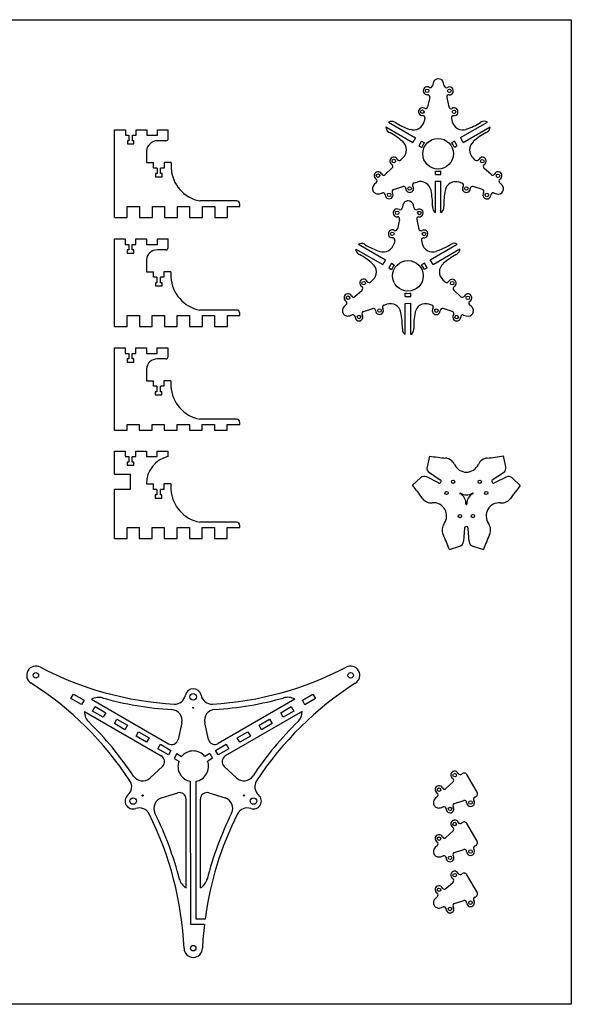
# Model space of a CAD drawing. Header units: millimetres. Extents: x 6592 to 13070, y -1267 to 1772.
# Tile 9 of 9: x 12565 to 13070, y 518 to 1418. Entities that reach past the tile are written whole.
import ezdxf

# ---------------------------------------------------------------- set-up
doc = ezdxf.new("R2010")
doc.units = ezdxf.units.MM
doc.layers.get('0').update_dxf_attribs({"true_color": 0xe7f0ff})

msp = doc.modelspace()

# ---------------------------------------------------------------- linework, layer by layer
at = {"color": 1}
for p, q in [((11870.089, 1418.286), (13070.089, 1418.286)), ((13070.089, 1418.286), (13070.089, 518.286)), ((12940.305, 1019.41), (12938.089, 1009.641)), ((13010.199, 1009.655), (13007.973, 1019.476)), ((12932.189, 999.569), (12924.777, 992.753)), ((12948.715, 994.85), (12937.829, 1000.351)), ((12940.214, 1004.36), (12950.196, 997.78)), ((12997.798, 997.607), (13008.073, 1004.373)), ((13010.425, 1000.19), (12999.837, 995.021)), ((13023.411, 992.583), (13016.06, 999.388)), ((12972.396, 953.475), (12971.59, 941.487)), ((12976.491, 941.425), (12975.695, 953.275)), ((12958.488, 934.081), (12968.065, 937.017)), ((12980.001, 936.942), (12989.619, 933.957)), ((13070.089, 518.286), (11870.089, 518.286))]:
    msp.add_line(p, q, dxfattribs=at)
at = {"color": 6}
for p, q in [((12943.592, 1360.416), (12942.972, 1357.732)), ((12953.857, 1357.686), (12953.259, 1360.376)), ((12940.554, 1347.274), (12938.549, 1338.598)), ((12940.554, 1347.274), (12938.549, 1338.598)), ((12956.187, 1347.209), (12958.12, 1338.517)), ((12902.96, 1324.584), (12927.618, 1310.419)), ((12909.122, 1324.185), (12908.281, 1324.669)), ((12936.132, 1328.141), (12935.484, 1325.338)), ((12936.132, 1328.141), (12935.515, 1325.474)), ((12960.45, 1328.039), (12961.044, 1325.367)), ((12968.632, 1310.487), (12993.25, 1324.759)), ((12987.911, 1324.834), (12987.073, 1324.347)), ((12900.473, 1320.246), (12925.135, 1306.079)), ((12903.079, 1315.616), (12903.92, 1315.133)), ((12971.148, 1306.166), (12995.738, 1320.421)), ((12992.311, 1315.315), (12993.15, 1315.801)), ((12927.618, 1310.419), (12925.135, 1306.079)), ((12933.062, 1307.292), (12930.579, 1302.952)), ((12933.069, 1307.287), (12935.698, 1305.777)), ((12963.173, 1307.377), (12960.554, 1305.851)), ((12965.697, 1303.061), (12963.173, 1307.377)), ((12971.148, 1306.166), (12968.632, 1310.487)), ((12930.579, 1302.952), (12933.207, 1301.442)), ((12965.69, 1303.056), (12963.07, 1301.531)), ((12914.058, 1290.091), (12916.067, 1291.95)), ((12982.239, 1290.004), (12980.132, 1291.963)), ((12982.239, 1290.004), (12980.235, 1291.868)), ((12899.643, 1276.755), (12906.18, 1282.802)), ((12945.699, 1276.897), (12945.692, 1279.928)), ((12950.699, 1276.908), (12950.692, 1279.94)), ((12996.619, 1276.63), (12990.099, 1282.695)), ((12996.619, 1276.63), (12990.099, 1282.695)), ((12891.765, 1269.465), (12889.742, 1267.594)), ((12926.217, 1269.031), (12928.965, 1269.883)), ((12926.217, 1269.031), (12928.832, 1269.842)), ((12945.699, 1276.889), (12950.699, 1276.908)), ((12945.713, 1270.611), (12950.713, 1270.631)), ((12945.766, 1242.18), (12945.713, 1270.611)), ((12950.766, 1242.183), (12950.713, 1270.631)), ((12970.026, 1268.975), (12967.413, 1269.792)), ((13006.497, 1267.444), (13004.479, 1269.321)), ((12894.576, 1259.222), (12897.208, 1260.038)), ((12907.46, 1263.216), (12915.965, 1265.853)), ((12907.46, 1263.216), (12915.965, 1265.853)), ((12988.768, 1263.112), (12980.27, 1265.77)), ((12999.012, 1259.907), (13001.642, 1259.085)), ((12916.033, 1248.822), (12915.412, 1246.137)), ((12926.298, 1246.091), (12925.7, 1248.781)), ((12943.041, 1247.709), (12943.043, 1246.739)), ((12953.484, 1246.761), (12953.482, 1247.731)), ((12912.995, 1235.679), (12910.989, 1227.003)), ((12912.995, 1235.679), (12910.989, 1227.003)), ((12928.628, 1235.614), (12930.561, 1226.922)), ((12908.572, 1216.546), (12907.924, 1213.743)), ((12908.572, 1216.546), (12907.956, 1213.879)), ((12932.891, 1216.445), (12933.485, 1213.772)), ((12872.914, 1208.651), (12897.576, 1194.484)), ((12875.401, 1212.989), (12900.059, 1198.824)), ((12881.562, 1212.591), (12880.722, 1213.074)), ((12941.073, 1198.892), (12965.691, 1213.164)), ((12943.589, 1194.571), (12968.178, 1208.827)), ((12960.352, 1213.239), (12959.513, 1212.752)), ((12875.519, 1204.021), (12876.36, 1203.538)), ((12900.059, 1198.824), (12897.576, 1194.484)), ((12943.589, 1194.571), (12941.073, 1198.892)), ((12964.751, 1203.72), (12965.59, 1204.206)), ((12905.502, 1195.697), (12903.019, 1191.357)), ((12903.019, 1191.357), (12905.648, 1189.847)), ((12905.51, 1195.693), (12908.138, 1194.183)), ((12935.614, 1195.782), (12932.995, 1194.257)), ((12938.13, 1191.462), (12935.511, 1189.936)), ((12938.138, 1191.466), (12935.614, 1195.782)), ((12886.498, 1178.497), (12888.508, 1180.356)), ((12954.68, 1178.409), (12952.573, 1180.368)), ((12954.68, 1178.409), (12952.675, 1180.273)), ((12872.084, 1165.16), (12878.62, 1171.207)), ((12969.06, 1165.036), (12962.539, 1171.1)), ((12969.06, 1165.036), (12962.539, 1171.1)), ((12918.139, 1165.302), (12918.132, 1168.334)), ((12918.139, 1165.294), (12923.139, 1165.314)), ((12923.139, 1165.314), (12923.132, 1168.345)), ((12864.206, 1157.871), (12862.183, 1155.999)), ((12879.9, 1151.621), (12888.406, 1154.258)), ((12879.9, 1151.621), (12888.406, 1154.258)), ((12898.658, 1157.436), (12901.405, 1158.288)), ((12898.658, 1157.436), (12901.272, 1158.247)), ((12918.154, 1159.016), (12923.154, 1159.036)), ((12918.207, 1130.585), (12918.154, 1159.016)), ((12923.207, 1130.588), (12923.154, 1159.036)), ((12942.467, 1157.38), (12939.854, 1158.197)), ((12961.209, 1151.517), (12952.71, 1154.176)), ((12978.937, 1155.85), (12976.919, 1157.726)), ((12867.017, 1147.627), (12869.649, 1148.443)), ((12971.452, 1148.313), (12974.082, 1147.49)), ((12915.482, 1136.114), (12915.484, 1135.144)), ((12925.925, 1135.166), (12925.923, 1136.136))]:
    msp.add_line(p, q, dxfattribs=at)
at = {"color": 2}
for p, q in [((12652.258, 1317.615), (12662.058, 1317.615)), ((12652.258, 1287.615), (12652.258, 1317.615)), ((12662.058, 1317.615), (12662.058, 1312.615)), ((12671.857, 1312.615), (12671.857, 1317.615)), ((12671.857, 1317.615), (12681.657, 1317.615)), ((12681.657, 1317.615), (12681.657, 1312.615)), ((12691.456, 1312.615), (12691.456, 1317.615)), ((12691.456, 1317.615), (12701.255, 1317.615)), ((12701.255, 1309.615), (12701.255, 1317.615)), ((12662.058, 1312.615), (12665.358, 1312.615)), ((12665.358, 1307.615), (12663.958, 1307.615)), ((12663.958, 1307.615), (12663.958, 1304.715)), ((12665.358, 1312.615), (12665.358, 1307.615)), ((12668.558, 1312.615), (12671.857, 1312.615)), ((12668.558, 1307.615), (12668.558, 1312.615)), ((12669.958, 1307.615), (12668.558, 1307.615)), ((12669.958, 1304.715), (12669.958, 1307.615)), ((12681.657, 1312.615), (12691.456, 1312.615)), ((12699.255, 1307.615), (12691.456, 1307.615)), ((12663.958, 1304.715), (12669.958, 1304.715)), ((12681.491, 1298.393), (12681.491, 1287.615)), ((12652.258, 1237.615), (12652.258, 1287.615)), ((12681.507, 1287.615), (12687.904, 1287.615)), ((12687.904, 1282.615), (12687.904, 1287.615)), ((12697.527, 1287.615), (12697.527, 1282.615)), ((12703.943, 1287.615), (12697.527, 1287.615)), ((12703.943, 1287.615), (12703.943, 1282.615)), ((12691.116, 1282.615), (12687.904, 1282.615)), ((12691.116, 1282.615), (12691.116, 1277.615)), ((12697.527, 1282.615), (12694.316, 1282.615)), ((12694.316, 1277.615), (12694.316, 1282.615)), ((12691.116, 1277.615), (12689.716, 1277.615)), ((12689.716, 1277.615), (12689.716, 1274.715)), ((12689.716, 1274.715), (12695.716, 1274.715)), ((12695.716, 1277.615), (12694.316, 1277.615)), ((12695.716, 1274.715), (12695.716, 1277.615)), ((12763.792, 1252.615), (12730.286, 1252.615)), ((12663.837, 1237.615), (12663.837, 1247.615)), ((12663.837, 1247.615), (12675.005, 1247.615)), ((12675.005, 1247.615), (12675.005, 1237.615)), ((12686.773, 1237.615), (12686.773, 1247.615)), ((12686.773, 1247.615), (12697.942, 1247.615)), ((12697.942, 1247.615), (12697.942, 1237.615)), ((12709.71, 1237.615), (12709.71, 1247.615)), ((12709.71, 1247.615), (12720.878, 1247.615)), ((12720.878, 1247.615), (12720.878, 1237.615)), ((12732.647, 1237.615), (12732.647, 1247.615)), ((12732.647, 1247.615), (12743.815, 1247.615)), ((12743.815, 1247.615), (12743.815, 1237.615)), ((12755.583, 1237.615), (12755.583, 1247.615)), ((12755.583, 1247.615), (12766.902, 1247.615)), ((12766.792, 1247.615), (12766.792, 1249.615)), ((12652.258, 1237.615), (12663.837, 1237.615)), ((12675.005, 1237.615), (12686.773, 1237.615)), ((12697.942, 1237.615), (12709.71, 1237.615)), ((12720.878, 1237.615), (12732.647, 1237.615)), ((12743.815, 1237.615), (12755.583, 1237.615)), ((12652.149, 1217.908), (12661.948, 1217.908)), ((12652.149, 1187.908), (12652.149, 1217.908)), ((12661.948, 1217.908), (12661.948, 1212.908)), ((12671.748, 1212.908), (12671.748, 1217.908)), ((12671.748, 1217.908), (12681.547, 1217.908)), ((12681.547, 1217.908), (12681.547, 1212.908)), ((12691.347, 1212.908), (12691.347, 1217.908)), ((12691.347, 1217.908), (12701.146, 1217.908)), ((12701.146, 1209.908), (12701.146, 1217.908)), ((12661.948, 1212.908), (12665.248, 1212.908)), ((12665.248, 1207.908), (12663.848, 1207.908)), ((12663.848, 1207.908), (12663.848, 1205.008)), ((12665.248, 1212.908), (12665.248, 1207.908)), ((12668.448, 1212.908), (12671.748, 1212.908)), ((12668.448, 1207.908), (12668.448, 1212.908)), ((12669.848, 1207.908), (12668.448, 1207.908)), ((12669.848, 1205.008), (12669.848, 1207.908)), ((12681.547, 1212.908), (12691.347, 1212.908)), ((12699.146, 1207.908), (12691.347, 1207.908)), ((12663.848, 1205.008), (12669.848, 1205.008)), ((12681.382, 1198.686), (12681.382, 1187.908)), ((12652.149, 1137.908), (12652.149, 1187.908)), ((12681.398, 1187.908), (12687.794, 1187.908)), ((12687.794, 1182.908), (12687.794, 1187.908)), ((12691.006, 1182.908), (12687.794, 1182.908)), ((12691.006, 1182.908), (12691.006, 1177.908)), ((12697.418, 1182.908), (12694.206, 1182.908)), ((12694.206, 1177.908), (12694.206, 1182.908)), ((12697.418, 1187.908), (12697.418, 1182.908)), ((12703.834, 1187.908), (12697.418, 1187.908)), ((12703.834, 1187.908), (12703.834, 1182.908)), ((12691.006, 1177.908), (12689.606, 1177.908)), ((12689.606, 1177.908), (12689.606, 1175.008)), ((12689.606, 1175.008), (12695.606, 1175.008)), ((12695.606, 1177.908), (12694.206, 1177.908)), ((12695.606, 1175.008), (12695.606, 1177.908)), ((12763.683, 1152.908), (12730.176, 1152.908)), ((12663.727, 1137.908), (12663.727, 1147.908)), ((12663.727, 1147.908), (12674.896, 1147.908)), ((12674.896, 1147.908), (12674.896, 1137.908)), ((12686.664, 1137.908), (12686.664, 1147.908)), ((12686.664, 1147.908), (12697.832, 1147.908)), ((12697.832, 1147.908), (12697.832, 1137.908)), ((12709.601, 1137.908), (12709.601, 1147.908)), ((12709.601, 1147.908), (12720.769, 1147.908)), ((12720.769, 1147.908), (12720.769, 1137.908)), ((12732.537, 1137.908), (12732.537, 1147.908)), ((12732.537, 1147.908), (12743.706, 1147.908)), ((12743.706, 1147.908), (12743.706, 1137.908)), ((12755.474, 1137.908), (12755.474, 1147.908)), ((12755.474, 1147.908), (12766.792, 1147.908)), ((12766.683, 1147.908), (12766.683, 1149.908)), ((12652.149, 1137.908), (12663.727, 1137.908)), ((12674.896, 1137.908), (12686.664, 1137.908)), ((12697.832, 1137.908), (12709.601, 1137.908)), ((12720.769, 1137.908), (12732.537, 1137.908)), ((12743.706, 1137.908), (12755.474, 1137.908)), ((12652.04, 1118.201), (12661.839, 1118.201)), ((12652.04, 1088.201), (12652.04, 1118.201)), ((12661.839, 1118.201), (12661.839, 1113.201)), ((12671.639, 1113.201), (12671.639, 1118.201)), ((12671.639, 1118.201), (12681.438, 1118.201)), ((12681.438, 1118.201), (12681.438, 1113.201)), ((12691.237, 1113.201), (12691.237, 1118.201)), ((12691.237, 1118.201), (12701.037, 1118.201)), ((12701.146, 1110.201), (12701.146, 1118.201)), ((12661.839, 1113.201), (12665.139, 1113.201)), ((12665.139, 1108.201), (12663.739, 1108.201)), ((12663.739, 1108.201), (12663.739, 1105.301)), ((12665.139, 1113.201), (12665.139, 1108.201)), ((12668.339, 1113.201), (12671.639, 1113.201)), ((12668.339, 1108.201), (12668.339, 1113.201)), ((12669.739, 1108.201), (12668.339, 1108.201)), ((12669.739, 1105.301), (12669.739, 1108.201)), ((12681.438, 1113.201), (12691.237, 1113.201)), ((12699.146, 1108.201), (12691.347, 1108.201)), ((12663.739, 1105.301), (12669.739, 1105.301)), ((12681.382, 1098.978), (12681.382, 1088.201)), ((12652.04, 1043.201), (12652.04, 1088.201)), ((12681.289, 1088.201), (12687.685, 1088.201)), ((12687.685, 1083.201), (12687.685, 1088.201)), ((12690.897, 1083.201), (12687.685, 1083.201)), ((12690.897, 1083.201), (12690.897, 1078.201)), ((12697.309, 1083.201), (12694.097, 1083.201)), ((12694.097, 1078.201), (12694.097, 1083.201)), ((12697.309, 1088.201), (12697.309, 1083.201)), ((12703.725, 1088.201), (12697.309, 1088.201)), ((12703.725, 1088.201), (12703.725, 1083.201)), ((12690.897, 1078.201), (12689.497, 1078.201)), ((12689.497, 1078.201), (12689.497, 1075.301)), ((12689.497, 1075.301), (12695.497, 1075.301)), ((12695.497, 1078.201), (12694.097, 1078.201)), ((12695.497, 1075.301), (12695.497, 1078.201)), ((12763.683, 1053.201), (12730.176, 1053.201)), ((12663.618, 1043.201), (12663.618, 1048.201)), ((12663.618, 1048.201), (12674.786, 1048.201)), ((12674.786, 1048.201), (12674.786, 1043.201)), ((12686.555, 1043.201), (12686.555, 1048.201)), ((12686.555, 1048.201), (12697.723, 1048.201)), ((12697.723, 1048.201), (12697.723, 1043.201)), ((12709.491, 1043.201), (12709.491, 1048.201)), ((12709.491, 1048.201), (12720.66, 1048.201)), ((12720.66, 1048.201), (12720.66, 1043.201)), ((12732.428, 1043.201), (12732.428, 1048.201)), ((12732.428, 1048.201), (12743.596, 1048.201)), ((12743.596, 1048.201), (12743.596, 1043.201)), ((12755.365, 1043.201), (12755.365, 1048.201)), ((12755.365, 1048.201), (12766.683, 1048.201)), ((12766.683, 1048.201), (12766.683, 1050.201)), ((12652.04, 1043.201), (12663.618, 1043.201)), ((12674.786, 1043.201), (12686.555, 1043.201)), ((12697.723, 1043.201), (12709.491, 1043.201)), ((12720.66, 1043.201), (12732.428, 1043.201)), ((12743.596, 1043.201), (12755.365, 1043.201)), ((12652.04, 1023.977), (12661.839, 1023.977)), ((12652.04, 1002.975), (12652.04, 1023.977)), ((12661.839, 1023.977), (12661.839, 1018.977)), ((12661.839, 1018.977), (12665.139, 1018.977)), ((12665.139, 1018.977), (12665.139, 1013.977)), ((12668.339, 1018.977), (12671.639, 1018.977)), ((12668.339, 1013.977), (12668.339, 1018.977)), ((12671.639, 1018.977), (12671.639, 1023.977)), ((12671.639, 1023.977), (12681.438, 1023.977)), ((12681.438, 1023.977), (12681.438, 1018.977)), ((12681.438, 1018.977), (12691.237, 1018.977)), ((12691.237, 1018.977), (12691.237, 1023.977)), ((12691.237, 1023.977), (12701.037, 1023.977)), ((12701.037, 1023.977), (12701.037, 1018.977)), ((12665.139, 1013.977), (12663.739, 1013.977)), ((12663.739, 1013.977), (12663.739, 1011.077)), ((12663.739, 1011.077), (12669.739, 1011.077)), ((12669.739, 1013.977), (12668.339, 1013.977)), ((12669.739, 1011.077), (12669.739, 1013.977)), ((12652.04, 1002.975), (12666.375, 1002.97)), ((12666.375, 1002.97), (12666.375, 988.977)), ((12681.289, 993.977), (12687.685, 993.977)), ((12687.685, 988.977), (12687.685, 993.977)), ((12697.309, 993.977), (12697.309, 988.977)), ((12703.725, 993.977), (12697.309, 993.977)), ((12703.725, 993.977), (12703.725, 988.977)), ((12652.04, 943.977), (12652.04, 988.982)), ((12666.375, 988.977), (12652.04, 988.977)), ((12690.897, 988.977), (12687.685, 988.977)), ((12690.897, 983.977), (12689.497, 983.977)), ((12689.497, 983.977), (12689.497, 981.077)), ((12689.497, 981.077), (12695.497, 981.077)), ((12690.897, 988.977), (12690.897, 983.977)), ((12697.309, 988.977), (12694.097, 988.977)), ((12694.097, 983.977), (12694.097, 988.977)), ((12695.497, 983.977), (12694.097, 983.977)), ((12695.497, 981.077), (12695.497, 983.977)), ((12763.683, 958.977), (12730.176, 958.977)), ((12766.683, 953.977), (12766.683, 955.977)), ((12663.618, 943.977), (12663.618, 953.977)), ((12663.618, 953.977), (12674.786, 953.977)), ((12674.786, 953.977), (12674.786, 943.977)), ((12686.555, 943.977), (12686.555, 953.977)), ((12686.555, 953.977), (12697.723, 953.977)), ((12697.723, 953.977), (12697.723, 943.977)), ((12709.491, 943.977), (12709.491, 953.977)), ((12709.491, 953.977), (12720.66, 953.977)), ((12720.66, 953.977), (12720.66, 943.977)), ((12732.428, 943.977), (12732.428, 953.977)), ((12732.428, 953.977), (12743.596, 953.977)), ((12743.596, 953.977), (12743.596, 943.977)), ((12755.365, 943.977), (12755.365, 953.977)), ((12755.365, 953.977), (12766.683, 953.977)), ((12652.04, 943.977), (12663.618, 943.977)), ((12674.786, 943.977), (12686.555, 943.977)), ((12697.723, 943.977), (12709.491, 943.977)), ((12720.66, 943.977), (12732.428, 943.977)), ((12743.596, 943.977), (12755.365, 943.977))]:
    msp.add_line(p, q, dxfattribs=at)
at = {"color": 7}
for p, q in [((12612.304, 797.759), (12614.653, 801.831)), ((12614.653, 801.831), (12624.323, 796.252)), ((12824.065, 796.248), (12833.733, 801.83)), ((12833.733, 801.83), (12836.085, 797.76)), ((12621.973, 792.177), (12612.304, 797.759)), ((12624.323, 796.252), (12621.973, 792.177)), ((12631.137, 797.053), (12701.407, 756.515)), ((12817.201, 797.129), (12746.976, 756.553)), ((12826.419, 792.174), (12824.065, 796.248)), ((12836.085, 797.76), (12826.419, 792.174)), ((12624.641, 785.792), (12694.894, 745.264)), ((12632.161, 786.295), (12634.511, 790.365)), ((12641.83, 780.713), (12632.161, 786.295)), ((12634.511, 790.365), (12644.178, 784.784)), ((12644.178, 784.784), (12641.83, 780.713)), ((12823.705, 785.873), (12753.463, 745.287)), ((12804.208, 784.783), (12813.877, 790.365)), ((12806.56, 780.714), (12804.208, 784.783)), ((12816.227, 786.295), (12806.56, 780.714)), ((12813.877, 790.365), (12816.227, 786.295)), ((12652.016, 774.827), (12654.368, 778.901)), ((12661.686, 769.249), (12652.016, 774.827)), ((12654.368, 778.901), (12664.037, 773.324)), ((12713.676, 775.464), (12710.257, 760.385)), ((12738.123, 760.421), (12734.705, 775.492)), ((12784.351, 773.319), (12794.018, 778.905)), ((12796.37, 774.831), (12786.705, 769.246)), ((12794.018, 778.905), (12796.37, 774.831)), ((12664.037, 773.324), (12661.686, 769.249)), ((12671.873, 763.363), (12674.225, 767.437)), ((12674.225, 767.437), (12683.894, 761.859)), ((12764.494, 761.855), (12774.161, 767.441)), ((12774.161, 767.441), (12776.513, 763.366)), ((12786.705, 769.246), (12784.351, 773.319)), ((12681.543, 757.784), (12671.873, 763.363)), ((12683.894, 761.859), (12681.543, 757.784)), ((12766.848, 757.781), (12764.494, 761.855)), ((12776.513, 763.366), (12766.848, 757.781)), ((12691.732, 751.902), (12694.08, 755.973)), ((12701.4, 746.32), (12691.732, 751.902)), ((12694.08, 755.973), (12703.751, 750.395)), ((12703.751, 750.395), (12701.4, 746.32)), ((12709.119, 747.453), (12706.629, 743.117)), ((12709.127, 747.449), (12713.51, 744.921)), ((12739.251, 747.462), (12734.87, 744.93)), ((12739.262, 747.493), (12741.765, 743.164)), ((12744.638, 750.39), (12754.306, 755.972)), ((12746.991, 746.317), (12744.638, 750.39)), ((12756.658, 751.903), (12746.991, 746.317)), ((12754.306, 755.972), (12756.658, 751.903)), ((12706.629, 743.117), (12711.012, 740.59)), ((12741.765, 743.164), (12737.388, 740.625)), ((12695.97, 735.662), (12684.627, 725.167)), ((12763.739, 725.187), (12752.39, 735.688)), ((12721.982, 591.185), (12721.721, 722.093)), ((12726.972, 596.185), (12726.721, 722.103)), ((12695.167, 706.969), (12709.935, 711.548)), ((12738.488, 711.537), (12753.249, 706.961)), ((12717.739, 624.694), (12717.712, 705.819)), ((12730.739, 624.699), (12730.712, 705.804)), ((12734.983, 596.185), (12726.972, 596.185)), ((12734.36, 591.185), (12721.982, 591.185))]:
    msp.add_line(p, q, dxfattribs=at)
at = {"color": 5}
for p, q in [((12955.382, 715.453), (12961.918, 721.5)), ((12969.925, 728.909), (12969.797, 728.789)), ((12983.833, 712.147), (12974.561, 728.207)), ((12947.504, 708.164), (12945.481, 706.292)), ((12963.199, 701.914), (12971.704, 704.551)), ((12963.199, 701.914), (12971.704, 704.551)), ((12981.956, 707.729), (12982.124, 707.781)), ((12950.315, 697.92), (12952.947, 698.736)), ((12969.925, 684.182), (12969.797, 684.063)), ((12955.382, 670.726), (12961.918, 676.773)), ((12983.833, 667.42), (12974.561, 683.48)), ((12947.504, 663.437), (12945.481, 661.565)), ((12963.199, 657.187), (12971.704, 659.824)), ((12963.199, 657.187), (12971.704, 659.824)), ((12981.956, 663.002), (12982.124, 663.054)), ((12950.315, 653.193), (12952.947, 654.009)), ((12955.382, 623.999), (12961.918, 630.046)), ((12969.925, 637.455), (12969.797, 637.336)), ((12983.833, 620.693), (12974.561, 636.753)), ((12947.504, 616.71), (12945.481, 614.838)), ((12963.199, 610.46), (12971.704, 613.097)), ((12963.199, 610.46), (12971.704, 613.097)), ((12981.956, 616.275), (12982.124, 616.327)), ((12950.315, 606.466), (12952.947, 607.282))]:
    msp.add_line(p, q, dxfattribs=at)
at = {"color": 6}
for centre, radius in [((12938.255, 1353.314), 1.6), ((12958.536, 1353.229), 1.6), ((12933.833, 1334.18), 1.6), ((12962.799, 1334.059), 1.6), ((12948.156, 1295.738), 14), ((12907.674, 1289.089), 1.6), ((12988.621, 1288.985), 1.6), ((12893.259, 1275.753), 1.6), ((13003.001, 1275.612), 1.6), ((12922.157, 1264.003), 1.6), ((12974.073, 1263.937), 1.6), ((12903.4, 1258.188), 1.6), ((12992.815, 1258.074), 1.6), ((12910.696, 1241.719), 1.6), ((12930.977, 1241.634), 1.6), ((12906.273, 1222.585), 1.6), ((12935.24, 1222.465), 1.6), ((12920.596, 1184.143), 14), ((12880.114, 1177.494), 1.6), ((12961.061, 1177.391), 1.6), ((12865.7, 1164.158), 1.6), ((12975.441, 1164.017), 1.6), ((12894.598, 1152.409), 1.6), ((12946.514, 1152.342), 1.6), ((12875.841, 1146.594), 1.6), ((12965.256, 1146.479), 1.6)]:
    msp.add_circle(centre, radius, dxfattribs=at)
at = {"color": 1}
for centre in [(12961.902, 995.91), (12986.33, 995.91), (12955.975, 985.649), (12992.259, 985.641), (12968.182, 964.489), (12980.043, 964.486)]:
    msp.add_circle(centre, 1.5, dxfattribs=at)
at = {"color": 7}
for centre, radius in [((12580.214, 819), 2.5), ((12868.174, 819), 2.5), ((12724.194, 799.437), 3), ((12724.194, 789.347), 0.5), ((12669.147, 704.092), 3), ((12677.884, 709.137), 0.5), ((12770.503, 709.137), 0.5), ((12779.241, 704.092), 3), ((12724.194, 569.62), 2.5)]:
    msp.add_circle(centre, radius, dxfattribs=at)
at = {"color": 5}
for centre in [(12963.412, 727.787), (12948.998, 714.451), (12977.896, 702.701), (12959.139, 696.887), (12963.412, 683.06), (12948.998, 669.724), (12977.896, 657.975), (12959.139, 652.16), (12963.412, 636.334), (12948.998, 622.997), (12977.896, 611.248), (12959.139, 605.433)]:
    msp.add_circle(centre, 1.6, dxfattribs=at)
at = {"color": 6}
for centre, radius, start, end in [((12948.421, 1359.3), 4.956, 126.98274, 166.984865), ((12948.421, 1359.3), 4.956, 91.149887, 126.98274), ((12948.421, 1359.3), 4.956, 12.536786, 91.149887), ((12938.255, 1353.314), 3.6, 60.383316, 273.586414), ((12941.023, 1358.182), 2, 240.383316, 346.984865), ((12955.81, 1358.12), 2, 192.536786, 299.138335), ((12958.536, 1353.229), 3.6, 265.935237, 119.138335), ((12938.606, 1347.725), 2, 346.984865, 93.586414), ((12958.14, 1347.643), 2, 85.935237, 192.536786), ((12933.833, 1334.18), 3.6, 60.383316, 273.586414), ((12936.6, 1339.049), 2, 240.383316, 346.984865), ((12960.072, 1338.951), 2, 192.536786, 299.138335), ((12962.799, 1334.059), 3.6, 265.935237, 119.138335), ((12905.692, 1320.167), 5.193, 60.096424, 121.738352), ((12943.511, 1380.948), 66.367, 238.79113, 251.482539), ((12925.741, 1327.59), 10, 251.252128, 346.984865), ((12934.183, 1328.591), 2, 346.984865, 93.586414), ((12962.402, 1328.473), 2, 85.935237, 192.536786), ((12970.806, 1327.538), 10, 192.536786, 288.623305), ((12952.44, 1381.016), 66.414, 288.856338, 301.430267), ((12990.518, 1320.342), 5.193, 58.263052, 120.131174), ((12905.665, 1320.119), 5.193, 178.599399, 240.135364), ((12872.163, 1256.803), 66.414, 48.86248, 61.434458), ((13024.268, 1257.152), 66.364, 118.786539, 131.476624), ((12990.546, 1320.294), 5.193, 300.092234, 1.401334), ((12909.276, 1299.291), 10, 312.775961, 48.86248), ((12948.156, 1295.738), 16, 141.135173, 159.113629), ((12948.156, 1295.738), 16, 21.227406, 39.205862), ((12986.943, 1299.286), 10, 131.344361, 227.077097), ((12907.674, 1289.089), 3.6, 26.174412, 239.37751), ((12912.7, 1291.559), 2, 206.174412, 312.775961), ((12983.601, 1291.468), 2, 227.077097, 333.678646), ((12988.621, 1288.985), 3.6, 300.475549, 153.678646), ((12893.259, 1275.753), 3.6, 26.174412, 239.37751), ((12904.821, 1284.27), 2, 312.775961, 59.37751), ((12948.156, 1295.738), 16, 261.14118, 279.119636), ((12991.461, 1284.159), 2, 120.475549, 227.077097), ((13003.001, 1275.612), 3.6, 300.475549, 153.678646), ((12890.407, 1270.933), 2, 312.775961, 59.37751), ((12898.285, 1278.223), 2, 206.174412, 312.775961), ((12926.809, 1267.121), 2, 107.224039, 213.825588), ((12931.926, 1260.331), 10, 11.491303, 107.224039), ((12964.428, 1260.248), 10, 72.629019, 168.715538), ((12997.981, 1278.095), 2, 227.077097, 333.678646), ((13005.841, 1270.785), 2, 120.475549, 227.077097), ((12893.108, 1263.956), 4.956, 132.775961, 211.389062), ((12893.108, 1263.956), 4.956, 211.389062, 247.221914), ((12897.8, 1258.128), 2, 0.62249, 107.224039), ((12903.4, 1258.188), 3.6, 180.62249, 33.825588), ((12908.052, 1261.306), 2, 107.224039, 213.825588), ((12916.557, 1263.943), 2, 0.62249, 107.224039), ((12922.157, 1264.003), 3.6, 180.62249, 33.825588), ((12876.688, 1249.102), 66.368, 358.797188, 11.491303), ((13019.875, 1249.4), 66.414, 168.871285, 181.440465), ((12969.429, 1267.066), 2, 326.02747, 72.629019), ((12974.073, 1263.937), 3.6, 146.02747, 359.230568), ((12979.672, 1263.862), 2, 72.629019, 179.230568), ((12988.171, 1261.203), 2, 326.02747, 72.629019), ((12992.815, 1258.074), 3.6, 146.02747, 359.230568), ((13003.121, 1263.815), 4.956, 252.629019, 331.24212), ((13003.121, 1263.815), 4.956, 7.074972, 47.077097), ((13003.121, 1263.815), 4.956, 331.24212, 7.074972), ((12893.108, 1263.956), 4.956, 247.221914, 287.224039), ((12920.862, 1247.705), 4.956, 126.98274, 166.984865), ((12920.862, 1247.705), 4.956, 91.149887, 126.98274), ((12920.862, 1247.705), 4.956, 12.536786, 91.149887), ((12998.415, 1257.999), 2, 72.629019, 179.230568), ((12910.696, 1241.719), 3.6, 60.383316, 273.586414), ((12913.463, 1246.587), 2, 240.383316, 346.984865), ((12928.25, 1246.525), 2, 192.536786, 299.138335), ((12930.977, 1241.634), 3.6, 265.935237, 119.138335), ((12948.236, 1246.748), 5.193, 180.102431, 241.603983), ((12948.291, 1246.748), 5.193, 298.465062, 0.141371), ((12911.046, 1236.13), 2, 346.984865, 93.586414), ((12930.58, 1236.048), 2, 85.935237, 192.536786), ((12906.273, 1222.585), 3.6, 60.383316, 273.586414), ((12909.041, 1227.454), 2, 240.383316, 346.984865), ((12932.513, 1227.356), 2, 192.536786, 299.138335), ((12935.24, 1222.465), 3.6, 265.935237, 119.138335), ((12906.624, 1216.996), 2, 346.984865, 93.586414), ((12934.843, 1216.879), 2, 85.935237, 192.536786), ((12878.105, 1208.525), 5.193, 178.599399, 240.135364), ((12878.133, 1208.572), 5.193, 60.096424, 121.738352), ((12915.951, 1269.353), 66.367, 238.79113, 251.482539), ((12898.181, 1215.995), 10, 251.252128, 346.984865), ((12943.246, 1215.943), 10, 192.536786, 288.623305), ((12924.881, 1269.422), 66.414, 288.856338, 301.430267), ((12962.959, 1208.747), 5.193, 58.263052, 120.131174), ((12962.987, 1208.7), 5.193, 300.092234, 1.401334), ((12844.603, 1145.208), 66.414, 48.86248, 61.434458), ((12996.709, 1145.557), 66.364, 118.786539, 131.476624), ((12881.716, 1187.696), 10, 312.775961, 48.86248), ((12920.596, 1184.143), 16, 141.135173, 159.113629), ((12920.596, 1184.143), 16, 21.227406, 39.205862), ((12959.383, 1187.691), 10, 131.344361, 227.077097), ((12880.114, 1177.494), 3.6, 26.174412, 239.37751), ((12885.14, 1179.965), 2, 206.174412, 312.775961), ((12961.061, 1177.391), 3.6, 300.475549, 153.678646), ((12877.262, 1172.675), 2, 312.775961, 59.37751), ((12956.042, 1179.874), 2, 227.077097, 333.678646), ((12963.901, 1172.564), 2, 120.475549, 227.077097), ((12865.7, 1164.158), 3.6, 26.174412, 239.37751), ((12862.847, 1159.339), 2, 312.775961, 59.37751), ((12870.726, 1166.628), 2, 206.174412, 312.775961), ((12920.596, 1184.143), 16, 261.14118, 279.119636), ((12970.422, 1166.5), 2, 227.077097, 333.678646), ((12975.441, 1164.017), 3.6, 300.475549, 153.678646), ((12865.549, 1152.361), 4.956, 132.775961, 211.389062), ((12888.998, 1152.348), 2, 0.62249, 107.224039), ((12894.598, 1152.409), 3.6, 180.62249, 33.825588), ((12899.25, 1155.526), 2, 107.224039, 213.825588), ((12904.367, 1148.737), 10, 11.491303, 107.224039), ((12936.868, 1148.653), 10, 72.629019, 168.715538), ((12941.869, 1155.471), 2, 326.02747, 72.629019), ((12946.514, 1152.342), 3.6, 146.02747, 359.230568), ((12952.113, 1152.267), 2, 72.629019, 179.230568), ((12978.281, 1159.191), 2, 120.475549, 227.077097), ((12975.562, 1152.22), 4.956, 7.074972, 47.077097), ((12975.562, 1152.22), 4.956, 331.24212, 7.074972), ((12865.549, 1152.361), 4.956, 211.389062, 247.221914), ((12865.549, 1152.361), 4.956, 247.221914, 287.224039), ((12870.241, 1146.533), 2, 0.62249, 107.224039), ((12875.841, 1146.594), 3.6, 180.62249, 33.825588), ((12880.493, 1149.711), 2, 107.224039, 213.825588), ((12849.129, 1137.507), 66.368, 358.797188, 11.491303), ((12992.316, 1137.806), 66.414, 168.871285, 181.440465), ((12960.612, 1149.608), 2, 326.02747, 72.629019), ((12965.256, 1146.479), 3.6, 146.02747, 359.230568), ((12970.855, 1146.404), 2, 72.629019, 179.230568), ((12975.562, 1152.22), 4.956, 252.629019, 331.24212), ((12920.677, 1135.153), 5.193, 180.102431, 241.603983), ((12920.732, 1135.153), 5.193, 298.465062, 0.141371)]:
    msp.add_arc(centre, radius, start, end, dxfattribs=at)
at = {"color": 2}
for centre, radius, start, end in [((12691.461, 1297.615), 10, 90.029393, 175.538453), ((12699.255, 1309.615), 2, 270, 0), ((12735.996, 1284.195), 32.092, 182.821189, 259.750216), ((12763.792, 1249.615), 3, 0, 90), ((12691.352, 1197.908), 10, 90.029393, 175.538453), ((12699.146, 1209.908), 2, 270, 0), ((12735.887, 1184.487), 32.092, 182.821189, 259.750216), ((12763.683, 1149.908), 3, 0, 90), ((12691.352, 1098.2), 10, 90.029393, 175.538453), ((12699.146, 1110.201), 2, 270, 0), ((12735.887, 1084.78), 32.092, 182.821189, 259.750216), ((12763.683, 1050.201), 3, 0, 90), ((12707.311, 993.701), 26.043, 103.941459, 179.392135), ((12735.887, 990.557), 32.092, 182.821189, 259.750216), ((12763.683, 955.977), 3, 0, 90)]:
    msp.add_arc(centre, radius, start, end, dxfattribs=at)
at = {"color": 1}
for centre, radius, start, end in [((12973.882, 1225.559), 208.866, 260.749101, 264.916593), ((12954.082, 1007.599), 10, 24.462682, 84.805613), ((12994.148, 1007.632), 10, 95.264662, 155.633123), ((12974.05, 1225.568), 208.866, 275.182785, 279.347015), ((12942.966, 1008.535), 5, 167.221497, 236.608218), ((12974.107, 1016.709), 12, 204.462682, 335.633123), ((13005.323, 1008.549), 5, 303.364577, 12.773419), ((12935.574, 995.888), 5, 63.189761, 132.598603), ((13012.664, 995.719), 5, 47.20627, 116.59299), ((12762.853, 860.822), 208.866, 35.093904, 39.172199), ((12949.286, 996.4), 1.653, 236.608218, 56.608218), ((12998.927, 996.4), 1.653, 123.391782, 303.391782), ((13185.118, 860.386), 208.866, 140.733873, 144.954999), ((12968.426, 985.312), 0.378, 53.557166, 246.240813), ((12963.726, 976.06), 10, 356.433402, 63.189761), ((12974.119, 993.988), 10, 236.608218, 303.364577), ((12984.484, 976.02), 10, 116.59299, 183.34935), ((12979.813, 985.299), 0.389, 293.460679, 126.496888), ((12941.932, 986.652), 10, 215.093904, 275.462365), ((12944.026, 964.752), 12, 324.291924, 95.462365), ((12974.104, 975.437), 0.397, 173.239611, 6.543141), ((13004.146, 964.645), 12, 84.413266, 215.583707), ((13006.288, 986.54), 10, 264.413266, 324.756197), ((12961.89, 951.912), 10, 144.291924, 204.634856), ((12974.046, 953.375), 1.653, 356.526619, 176.526619), ((12986.206, 951.825), 10.05, 335.423832, 35.507291), ((12762.944, 860.681), 208.866, 20.574285, 24.634856), ((13185.042, 860.236), 208.866, 155.26053, 159.331788), ((12966.6, 941.798), 5, 287.046682, 356.433402), ((12981.483, 941.717), 5, 183.34935, 252.758192)]:
    msp.add_arc(centre, radius, start, end, dxfattribs=at)
at = {"color": 7}
for centre, radius, start, end in [((12580.214, 819), 8.437, 60, 240), ((12724.196, 1095.239), 303.081, 242.539175, 266.67874), ((12724.192, 1095.239), 303.081, 273.32126, 297.460825), ((12868.174, 819), 8.437, 300, 120), ((12412.976, 556.189), 303.081, 33.32126, 57.460825), ((13035.412, 556.189), 303.081, 122.539175, 146.67874), ((12724.194, 799.437), 7.279, 10.717708, 169.282292), ((12637.732, 785.744), 13.091, 72.584042, 120.248928), ((12723.944, 1095.225), 308.181, 254.355189, 266.392429), ((12707.216, 802.65), 10, 266.67874, 349.282292), ((12741.171, 802.65), 10, 190.717708, 273.32126), ((12724.192, 1095.239), 308.181, 273.651835, 285.683752), ((12810.614, 785.816), 13.091, 59.790014, 107.454899), ((12637.732, 785.744), 13.091, 179.790014, 227.454899), ((12703.923, 777.675), 10, 347.224039, 86.392429), ((12744.458, 777.704), 10, 93.651835, 192.775961), ((12810.614, 785.816), 13.091, 312.584042, 0.248928), ((12412.976, 556.189), 308.181, 33.651835, 45.683752), ((13035.526, 556.414), 308.181, 134.355189, 146.392429), ((12704.405, 761.712), 6, 240.019471, 347.224039), ((12743.974, 761.748), 6, 192.775961, 300.019471), ((12724.194, 735.873), 14, 40.308438, 139.741511), ((12691.896, 740.067), 6, 312.775961, 60.019471), ((12724.194, 735.873), 14, 160.314445, 259.827737), ((12724.194, 735.873), 14, 280.400671, 19.735504), ((12756.465, 740.092), 6, 120.019471, 227.224039), ((12657.875, 717.188), 10, 310.717708, 33.32126), ((12677.836, 732.507), 10, 213.651835, 312.775961), ((12770.53, 732.528), 10, 227.224039, 326.392429), ((12790.513, 717.188), 10, 146.67874, 229.282292), ((12711.712, 705.817), 6, 0.019471, 107.224039), ((12736.712, 705.806), 6, 72.775961, 180.019471), ((12669.147, 704.092), 7.279, 130.717708, 289.282292), ((12698.128, 697.418), 10, 107.224039, 206.392429), ((12750.288, 697.409), 10, 333.651835, 72.775961), ((12779.241, 704.092), 7.279, 250.717708, 49.282292), ((12674.852, 687.782), 10, 26.67874, 109.282292), ((12773.535, 687.782), 10, 70.717708, 153.32126), ((12412.974, 556.193), 303.081, 2.539175, 26.67874), ((12413.111, 555.981), 308.181, 14.355189, 26.392429), ((13035.414, 556.193), 303.081, 153.32126, 172.417539), ((13035.414, 556.193), 308.181, 153.651835, 165.683752), ((12724.235, 636.06), 13.091, 192.584042, 240.248928), ((12724.235, 636.06), 13.091, 299.790014, 347.454899), ((13035.414, 556.193), 303.081, 173.37009, 177.460825), ((12724.194, 569.62), 8.437, 180, 360)]:
    msp.add_arc(centre, radius, start, end, dxfattribs=at)
at = {"color": 5}
for centre, radius, start, end in [((12963.412, 727.787), 3.6, 26.174412, 239.37751), ((12968.438, 730.258), 2, 206.174412, 312.775961), ((12971.963, 726.707), 3, 30, 132.775961), ((12960.56, 722.968), 2, 312.775961, 59.37751), ((12948.998, 714.451), 3.6, 26.174412, 239.37751), ((12946.146, 709.632), 2, 312.775961, 59.37751), ((12954.024, 716.921), 2, 206.174412, 312.775961), ((12981.235, 710.647), 3, 287.224039, 30), ((12948.847, 702.654), 4.956, 132.775961, 211.389062), ((12972.296, 702.641), 2, 0.62249, 107.224039), ((12977.896, 702.701), 3.6, 180.62249, 33.825588), ((12982.548, 705.819), 2, 107.224039, 213.825588), ((12948.847, 702.654), 4.956, 211.389062, 247.221914), ((12948.847, 702.654), 4.956, 247.221914, 287.224039), ((12953.539, 696.826), 2, 0.62249, 107.224039), ((12959.139, 696.887), 3.6, 180.62249, 33.825588), ((12963.791, 700.004), 2, 107.224039, 213.825588), ((12963.412, 683.06), 3.6, 26.174412, 239.37751), ((12968.438, 685.531), 2, 206.174412, 312.775961), ((12971.963, 681.98), 3, 30, 132.775961), ((12960.56, 678.241), 2, 312.775961, 59.37751), ((12948.998, 669.724), 3.6, 26.174412, 239.37751), ((12946.146, 664.905), 2, 312.775961, 59.37751), ((12954.024, 672.194), 2, 206.174412, 312.775961), ((12981.235, 665.92), 3, 287.224039, 30), ((12948.847, 657.927), 4.956, 132.775961, 211.389062), ((12963.791, 655.277), 2, 107.224039, 213.825588), ((12972.296, 657.914), 2, 0.62249, 107.224039), ((12977.896, 657.975), 3.6, 180.62249, 33.825588), ((12982.548, 661.092), 2, 107.224039, 213.825588), ((12948.847, 657.927), 4.956, 211.389062, 247.221914), ((12948.847, 657.927), 4.956, 247.221914, 287.224039), ((12953.539, 652.099), 2, 0.62249, 107.224039), ((12959.139, 652.16), 3.6, 180.62249, 33.825588), ((12963.412, 636.334), 3.6, 26.174412, 239.37751), ((12960.56, 631.514), 2, 312.775961, 59.37751), ((12968.438, 638.804), 2, 206.174412, 312.775961), ((12971.963, 635.253), 3, 30, 132.775961), ((12948.998, 622.997), 3.6, 26.174412, 239.37751), ((12954.024, 625.467), 2, 206.174412, 312.775961), ((12948.847, 611.2), 4.956, 132.775961, 211.389062), ((12946.146, 618.178), 2, 312.775961, 59.37751), ((12972.296, 611.187), 2, 0.62249, 107.224039), ((12977.896, 611.248), 3.6, 180.62249, 33.825588), ((12982.548, 614.365), 2, 107.224039, 213.825588), ((12981.235, 619.193), 3, 287.224039, 30), ((12948.847, 611.2), 4.956, 211.389062, 247.221914), ((12948.847, 611.2), 4.956, 247.221914, 287.224039), ((12953.539, 605.372), 2, 0.62249, 107.224039), ((12959.139, 605.433), 3.6, 180.62249, 33.825588), ((12963.791, 608.55), 2, 107.224039, 213.825588)]:
    msp.add_arc(centre, radius, start, end, dxfattribs=at)

doc.saveas('drawing.dxf')
